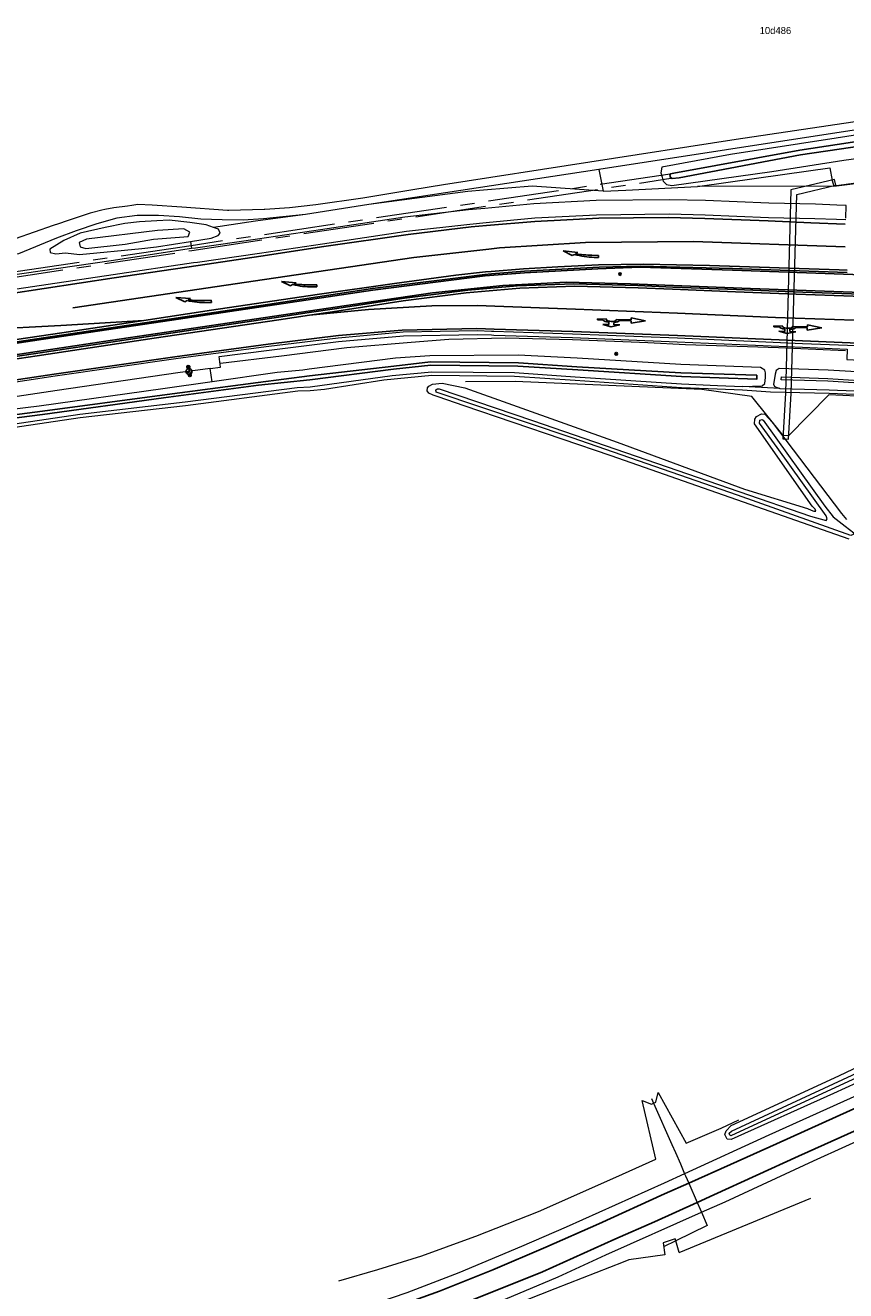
# Model space of a CAD drawing. Header units: metres. Extents: x 169249 to 194689, y 406250 to 412203.
# Tile 121 of 256: x 175951 to 176067, y 406358 to 406537. Entities that reach past the tile are written whole.
import ezdxf
from ezdxf.enums import TextEntityAlignment as Align

# ---------------------------------------------------------------- set-up
doc = ezdxf.new("R2010")
doc.units = ezdxf.units.M
doc.linetypes.add('BGT_NLCS_N264$0$AM-AS', pattern=[16, 10, -2, 2, -2])
doc.layers.get('0').update_dxf_attribs({"linetype": 'CONTINUOUS'})
for name, color, linetype, lineweight in [('BGT_NLCS_N264$0$B-WE-AM-AS_KUNSTWERK_DUIKER-GV', 252, 'BGT_NLCS_N264$0$AM-AS', 18), ('BGT_NLCS_N264$0$B-WE-BV-GELEIDECONSTRUCTIE-G', 252, 'CONTINUOUS', 18), ('BGT_NLCS_N264$0$B-WE-FV-FAUNAPASSAGE-GV', 252, 'CONTINUOUS', 18), ('BGT_NLCS_N264$0$B-WE-FV-GELEIDING_WILDRASTER-G', 252, 'CONTINUOUS', 18), ('BGT_NLCS_N264$0$B-WE-GW-WATERGANG_INSTEEK-G', 252, 'CONTINUOUS', 18), ('BGT_NLCS_N264$0$B-WE-GW-WATERGANG_SLOOT_BODEM-G', 252, 'CONTINUOUS', 18), ('BGT_NLCS_N264$0$B-WE-IE-TERREINAFSCHEIDING_KUNSTMATIG_HEKWERK-G', 252, 'BGT_NLCS_N264$0$IE-TERREINAFSCHEIDING-KUNSTMATIG', 18), ('BGT_NLCS_N264$0$B-WE-OG-TOPOGRAFIE_WATER-GV', 252, 'CONTINUOUS', 18), ('BGT_NLCS_N264$0$B-WE-OG-TOPOGRAFIE_WEG_BERM-GV', 252, 'CONTINUOUS', 18), ('BGT_NLCS_N264$0$B-WE-OG-TOPOGRAFIE_WEG_VERHARD-G', 252, 'CONTINUOUS', 18), ('BGT_NLCS_N264$0$B-WE-VW-BEWEGWIJZERING_DRAAGCONSTRUCTIE-S', 252, 'CONTINUOUS', 25), ('BGT_NLCS_N264$0$B-WE-VW-MARKERING_PIJL-S', 252, 'CONTINUOUS', 25), ('X-XX-AL-REFERENTIE-G', 7, 'CONTINUOUS', 18)]:
    doc.layers.add(name, color=color, linetype=linetype, lineweight=lineweight)
for name, color, linetype in [('BGT_NLCS_N264$0$B-WE-IE-MEUBILAIR_WEGMEUBILAIR-S', 252, 'CONTINUOUS'), ('BGT_NLCS_N264$0$B-WE-OG-TOPOGRAFIE_WATER_SLOOT-GV', 252, 'CONTINUOUS'), ('BGT_NLCS_N264$0$B-WE-OG-TOPOGRAFIE_WEG_VERKEERSEILAND-GV', 252, 'CONTINUOUS'), ('BGT_NLCS_N264$0$B-WE-VW-MARKERING-G', 252, 'CONTINUOUS'), ('BGT_NLCS_N264$0$B-WE-VW-VERKEERSTEKEN_DRAAGCONSTRUCTIE-S', 252, 'CONTINUOUS'), ('BGT_NLCS_N264$0$Label_Nummeraanduidingreeks', 252, 'CONTINUOUS')]:
    doc.layers.add(name, color=color, linetype=linetype)
doc.styles.add('BGT_NLCS_N264$0$STANDARD', font='txt')
doc.linetypes.add('BGT_NLCS_N264$0$IE-TERREINAFSCHEIDING-KUNSTMATIG', pattern='A,4,[82,NLCS.SHX,S=0.75,R=90,X=0,Y=0],4,-2', length=10)

# ---------------------------------------------------------------- blocks, each defined once
blk = doc.blocks.new('BGT_NLCS_N264$0$SIE-WEG_WEGWIJZER-SO')
for q in [(-0.29, -0.29), (0, 0.41), (0.29, -0.29)]:
    blk.add_line((0, 0), q)
blk.add_circle((0, 0), 0.413)
blk = doc.blocks.new('BGT_NLCS_N264$0$B-SVW-MARKERING_PIJL_ROTONDE_RD_RA_6.80')
for p, q in [((0, 0.07), (1.29, 0.07)), ((0, -0.07), (0, 0.07)), ((2.61, 0.07), (4.75, 0.07)), ((4.75, 0.37), (4.75, 0.07)), ((6.8, 0), (4.75, 0.37)), ((0, -0.07), (0.77, -0.07)), ((1.95, -0.98), (0.75, -0.68)), ((0.75, -0.68), (1.6, -0.68)), ((1.6, -0.68), (1.6, -0.36)), ((3.15, -0.68), (1.95, -0.98)), ((2.3, -0.68), (2.3, -0.36)), ((2.3, -0.68), (3.15, -0.68)), ((3.13, -0.07), (4.75, -0.07)), ((4.75, -0.38), (6.8, 0)), ((4.75, -0.07), (4.75, -0.38))]:
    blk.add_line(p, q)
for major_axis, ratio, start_param, end_param in [((-0.7, 0), 0.321429, 5.943348, 9.764615), ((-1.2, 0), 0.3125, 6.484543, 7.558013), ((-1.2, 0), 0.3125, 8.14995, 9.22342)]:
    blk.add_ellipse((1.95, 0), major_axis=major_axis, ratio=ratio, start_param=start_param, end_param=end_param)
blk = doc.blocks.new('BGT_NLCS_N264$0$B-SVW-MARKERING_PIJL_VERDRIJF_RE_5.0')
for p, q in [((0, 0.15), (0.6, 0.15)), ((0, -0.15), (0, 0.15)), ((0, -0.15), (0.96, -0.15)), ((2.92, -0.46), (3.27, -0.28)), ((5, -0.66), (2.92, -0.46)), ((3.75, -0.04), (3.43, -0.2)), ((5, -0.66), (3.75, -0.04))]:
    blk.add_line(p, q)
for centre, radius, start, end in [((0.61, -11.39), 11.54, 75.8527, 90.0468), ((0.99, -20.17), 20.02, 83.4664, 90.0916)]:
    blk.add_arc(centre, radius, start, end)
blk = doc.blocks.new('BGT_NLCS_N264$0$SIE-WEG_VERKEERSBORD_PAAL-SO')
blk.add_line((-0.3, 0), (0.3, 0))
for radius in [0.2, 0.0745]:
    blk.add_circle((0, 0), radius)
blk = doc.blocks.new('BGT_NLCS_N264$0$SIE-WEG_PAAL_ALGEMEEN_TYPE_01-SO')
h = blk.add_hatch(color=256)
edge = h.paths.add_edge_path()
edge.add_arc((0, 0), 0.188, 0, 360)
at = {"ltscale": 0.5}
blk.add_circle((0, 0), 0.188, dxfattribs=at)
blk = doc.blocks.new('BGT_NLCS_N264')
at = {"layer": 'BGT_NLCS_N264$0$B-WE-AM-AS_KUNSTWERK_DUIKER-GV'}
for p, q in [((176039.94, 406385.06, 21.54), (176040.23, 406384.4, 21.59)), ((176045.19, 406373.1, 21.99), (176046.38, 406370.37, 21.93)), ((176043.38, 406364.96, 21.73), (176041.65, 406364.11, 21.68))]:
    blk.add_line(p, q, dxfattribs=at)
for points in [[(175883.57, 406491.11, 20.7), (175974.96, 406504.88, 20.46), (176042.68, 406515.08, 20.28), (176042.59, 406515.68, 20.28), (175974.86, 406505.56, 20.45), (175883.46, 406491.9, 20.67), (175883.57, 406491.11, 20.7)], [(176040.23, 406384.4, 21.59), (176042.81, 406378.58, 22.1), (176043.31, 406377.44, 22.07), (176043.31, 406377.44, 22.07), (176044.02, 406375.81, 22.04), (176044.61, 406374.44, 22.01)], [(176044.61, 406374.44, 22.01), (176044.74, 406374.14, 22.01), (176045.19, 406373.1, 21.99)], [(176046.38, 406370.37, 21.93), (176046.8, 406369.41, 21.91), (176046.99, 406368.98, 21.9)], [(176046.99, 406368.98, 21.9), (176047.79, 406367.13, 21.86), (176043.38, 406364.96, 21.73)]]:
    blk.add_polyline3d(points, dxfattribs=at)
at = {"layer": 'BGT_NLCS_N264$0$B-WE-BV-GELEIDECONSTRUCTIE-G'}
blk.add_polyline3d([(176067.37, 406490.68, 21.46), (176057.87, 406491.12, 21.42), (176044.73, 406491.55, 21.52), (176039.4, 406491.81, 21.41), (176028.77, 406492.27, 21.48), (176019.36, 406492.49, 21.53), (176011.29, 406492.31, 21.43), (176005.98, 406491.88, 21.42), (175996.88, 406491.11, 21.52), (175987.64, 406489.96, 21.56), (175979.01, 406488.89, 21.54)], dxfattribs=at)
at = {"layer": 'BGT_NLCS_N264$0$B-WE-FV-FAUNAPASSAGE-GV'}
blk.add_polyline3d([(176060.47, 406512.78, 21.46), (176066.01, 406514.12, 21.35), (176065.82, 406514.9, 21.35), (176059.61, 406513.47, 21.46), (176058.88, 406484.73, 21.6), (176058.51, 406478.26, 21.39), (176059.31, 406478.22, 21.39), (176059.67, 406484.68, 21.6), (176060.47, 406512.78, 21.46)], dxfattribs=at)
at = {"layer": 'BGT_NLCS_N264$0$B-WE-FV-GELEIDING_WILDRASTER-G'}
for p, q in [((176032.47, 406516.34, 21.72), (176032.47, 406516.34, 21.72)), ((176032.47, 406516.34, 21.72), (176033.09, 406513.27, 21.39)), ((176065.69, 406513.95, 21.29), (176078.03, 406515.57, 21.45)), ((176059.32, 406478.67, 21.45), (176059.28, 406478.64, 21.45)), ((176059.33, 406478.67, 21.45), (176059.32, 406478.67, 21.45)), ((176044.84, 406378.74, 21.66), (176049.76, 406380.89, 21.66)), ((176049.76, 406380.89, 21.66), (176052.29, 406382.05, 21.25)), ((176043.86, 406363.3, 21.56), (176043.38, 406364.96, 21.79)), ((176041.82, 406362.99, 21.76), (176036.74, 406362.28, 21.76))]:
    blk.add_line(p, q, dxfattribs=at)
for points in [[(176046.44, 406513.94, 21.39), (176058.76, 406515.65, 21.38), (176065.15, 406516.57, 21.43), (176065.49, 406514.76, 21.37), (176065.69, 406513.95, 21.29)], [(176033.09, 406513.27, 21.39), (176036.32, 406513.38, 21.43), (176046.44, 406513.94, 21.39)], [(176059.32, 406478.67, 21.45), (176058.56, 406478.73, 21.5), (176054.11, 406484.24, 21.71), (176047.06, 406485.22, 21.71), (176020.64, 406486.38, 21.62), (176013.66, 406486.34, 21.53)], [(176121.35, 406441.72, 21.52), (176122.89, 406445.08, 21.48), (176125.41, 406449.2, 21.65), (176129.03, 406453.2, 21.61), (176131.83, 406457.93, 21.61), (176130.15, 406463.07, 21.56), (176126.33, 406465.58, 21.62), (176122.7, 406466.51, 21.61), (176118.58, 406468.06, 21.45), (176113.64, 406471.02, 21.4), (176101.15, 406478.97, 21.29), (176085.84, 406483.22, 21.49), (176070.88, 406484.21, 21.55), (176064.98, 406484.48, 21.51), (176059.32, 406478.67, 21.45)], [(175995.72, 406359.32, 21.6), (176001.26, 406360.89, 21.52), (176007.47, 406362.84, 21.47), (176014.44, 406365.37, 21.55), (176015.11, 406365.6, 21.48), (176023.97, 406369.09, 21.39), (176034.91, 406373.95, 21.38), (176040.56, 406376.51, 21.36), (176038.61, 406384.79, 21.52), (176039.93, 406384.26, 21.53), (176040.23, 406384.4, 21.54)], [(176040.23, 406384.4, 21.54), (176040.54, 406384.54, 21.55), (176040.89, 406385.9, 21.54), (176044.84, 406378.74, 21.66)], [(176043.38, 406364.96, 21.79), (176043.29, 406365.24, 21.83), (176041.56, 406364.65, 21.75), (176041.82, 406362.99, 21.76)], [(176036.74, 406362.28, 21.76), (176035.93, 406361.95, 21.73), (176026.28, 406358.15, 21.79), (176009.59, 406351.56, 21.83), (175999.85, 406347.93, 21.54)]]:
    blk.add_polyline3d(points, dxfattribs=at)
at = {"layer": 'BGT_NLCS_N264$0$B-WE-GW-WATERGANG_INSTEEK-G'}
for points in [[(176054.79, 406481.44, 21.55), (176055.5, 406481.81, 21.56), (176055.93, 406481.74, 21.56), (176056.97, 406480.61, 21.56), (176066.77, 406467.71, 21.55), (176067.48, 406466.87, 21.55)], [(176067.89, 406464.07, 21.46), (176034.25, 406475.89, 21.54), (176013.46, 406482.91, 21.56), (176009.79, 406484.21, 21.57), (176009.07, 406484.46, 21.57), (176008.47, 406484.73, 21.57), (176008.22, 406485.04, 21.57), (176008.25, 406485.46, 21.57), (176008.48, 406485.7, 21.57), (176009, 406486.01, 21.58), (176010.35, 406486.12, 21.59), (176013.57, 406485.49, 21.62), (176035.1, 406477.81, 21.57), (176053.09, 406471.18, 21.57), (176061.99, 406468.41, 21.48), (176062.48, 406468.21, 21.48), (176062.86, 406468.03, 21.48), (176063.17, 406468.04, 21.48), (176063.07, 406468.31, 21.48), (176062.62, 406468.77, 21.48), (176054.48, 406480.37, 21.55), (176054.54, 406481.07, 21.56), (176054.79, 406481.44, 21.55)], [(176090.37, 406397.08, 21.66), (176065.64, 406385.76, 21.64), (176051.21, 406379.26, 21.63), (176050.64, 406379.32, 21.63), (176050.31, 406379.97, 21.62), (176050.48, 406380.51, 21.61), (176051.2, 406381.25, 21.57), (176066.4, 406388.26, 21.58), (176088.73, 406398.91, 21.58)]]:
    blk.add_polyline3d(points, dxfattribs=at)
at = {"layer": 'BGT_NLCS_N264$0$B-WE-GW-WATERGANG_SLOOT_BODEM-G'}
for points in [[(176028.74, 406478.39, 21.04), (176009.49, 406484.88, 21.03), (176009.44, 406485.2, 21.02), (176009.7, 406485.35, 21.02), (176009.9, 406485.32, 21.02), (176023.12, 406480.86, 20.98), (176042.13, 406474.31, 21.01), (176062.4, 406467.32, 21.01), (176064.63, 406466.73, 20.94), (176064.76, 406466.98, 20.94), (176064.63, 406467.4, 20.94), (176057.7, 406477.05, 21.23), (176055.22, 406480.46, 21.19), (176055.24, 406480.9, 21.18), (176055.57, 406481.02, 21.17), (176055.73, 406480.92, 21.17), (176064.41, 406468.74, 20.98), (176065.61, 406467.23, 20.98), (176067.32, 406465.95, 20.98), (176068.52, 406464.98, 20.99), (176068.46, 406464.74, 20.99), (176068.12, 406464.63, 20.99), (176052.07, 406470.32, 21.04), (176028.74, 406478.39, 21.04)], [(176075.72, 406391.14, 21.09), (176051.13, 406379.77, 21.15), (176051.01, 406379.89, 21.15), (176050.89, 406380.15, 21.15), (176051.26, 406380.46, 21.14), (176075.5, 406391.69, 21.02)]]:
    blk.add_polyline3d(points, dxfattribs=at)
at = {"layer": 'BGT_NLCS_N264$0$B-WE-IE-TERREINAFSCHEIDING_KUNSTMATIG_HEKWERK-G'}
for p, q in [((176068.56, 406521.87, 21.68), (176032.47, 406516.34, 21.72)), ((176032.47, 406516.34, 21.72), (176000, 406511.36, 21.76)), ((176000, 406511.36, 21.76), (175991.01, 406509.98, 21.72)), ((176043.86, 406363.3, 21.56), (176062.44, 406371, 0.1))]:
    blk.add_line(p, q, dxfattribs=at)
blk.add_polyline3d([(175991.01, 406509.98, 21.72), (175985.11, 406509.36, 21.7), (175982.21, 406509.18, 21.7), (175979.25, 406509.2, 21.69), (175976.22, 406509.32, 21.69), (175973.22, 406509.63, 21.69), (175970.23, 406509.83, 21.69), (175967.24, 406509.83, 21.68), (175964.38, 406509.43, 21.68), (175961.51, 406508.64, 21.68), (175958.61, 406507.68, 21.68), (175955.84, 406506.62, 21.67), (175950.47, 406504.4, 21.67), (175921.76, 406500, 21.59), (175852.94, 406489.45, 21.4), (175838.71, 406487.29, 21.4), (175782.42, 406478.75, 21.36)], dxfattribs=at)
at = {"layer": 'BGT_NLCS_N264$0$B-WE-OG-TOPOGRAFIE_WATER-GV'}
for points in [[(176084.33, 406519.98, 21.3), (176101.52, 406522.72, 21.51), (176104.91, 406523.27, 21.48), (176106.84, 406523.61, 21.5), (176107.63, 406523.96, 21.51), (176108.15, 406524.39, 21.46), (176108.48, 406524.77, 21.42), (176108.5, 406525.49, 21.36), (176108.34, 406526.15, 21.35), (176107.91, 406526.78, 21.34), (176107.19, 406526.88, 21.36), (176090.91, 406524.52, 21.45), (176074.79, 406522.12, 21.54), (176066.04, 406520.75, 21.5), (176051.11, 406518.43, 21.51), (176041.37, 406516.65, 21.64), (176041.25, 406515.86, 21.46), (176041.42, 406515.23, 21.37), (176041.57, 406514.66, 21.33), (176042.05, 406514.22, 21.39), (176042.82, 406514.06, 21.44), (176056.95, 406516.02, 21.3), (176067.12, 406517.62, 21.42), (176084.33, 406519.98, 21.3)], [(176056.04, 406487.61, 21.45), (176055.94, 406487.95, 21.46), (176055.32, 406488.35, 21.52), (176044.1, 406488.76, 21.6), (176029.43, 406489.68, 21.45), (176021.09, 406490.11, 21.62), (176008.6, 406489.99, 21.33), (176003.74, 406489.65, 21.33), (175991.54, 406488.13, 21.46), (175990.66, 406487.98, 21.46), (175987.01, 406487.63, 21.51), (175977.83, 406486.34, 21.47)], [(176134.96, 406461.88, 21.56), (176134.77, 406462.51, 21.56), (176133.47, 406465.05, 21.6), (176132.77, 406466.19, 21.63), (176130.82, 406467.49, 21.69), (176126.92, 406469.27, 21.71), (176125.52, 406469.65, 21.76), (176119.59, 406471.35, 21.7), (176114.98, 406474.34, 21.7), (176109.59, 406478.21, 21.64), (176105.72, 406480.73, 21.53), (176098.24, 406483.99, 21.52), (176092.89, 406485.38, 21.48), (176079.26, 406487.13, 21.48), (176072.16, 406487.53, 21.51), (176064.9, 406487.99, 21.58), (176057.99, 406488.22, 21.48), (176057.56, 406487.93, 21.49), (176057.4, 406487.41, 21.37), (176057.29, 406486.53, 21.35), (176057.19, 406486, 21.41), (176057.33, 406485.66, 21.48), (176058.09, 406485.38, 21.54)], [(175977.83, 406486.34, 21.47), (175970.85, 406485.35, 21.44), (175953.4, 406482.89, 21.32), (175937.94, 406480.98, 21.36), (175924.47, 406479.16, 21.39), (175923.42, 406478.99, 21.41), (175908.38, 406476.97, 21.44), (175904.66, 406476.47, 21.44), (175881.8, 406472.89, 21.45), (175869.21, 406470.9, 21.36), (175862.66, 406469.84, 21.33), (175842.81, 406467.02, 21.38), (175815.48, 406462.86, 21.39)], [(175815.83, 406460.63, 21.37), (175844.95, 406464.91, 21.37), (175857.39, 406466.87, 21.29), (175864.3, 406468.1, 21.25), (175869.52, 406468.92, 21.29), (175882.11, 406470.49, 21.43), (175887.3, 406471.38, 21.39), (175908.58, 406474.55, 21.46), (175923.69, 406476.86, 21.42), (175927.83, 406477.45, 21.43), (175933.55, 406478.26, 21.41), (175946.06, 406479.84, 21.4), (175959.14, 406481.76, 21.37), (175974.01, 406483.48, 21.48), (175989.87, 406485.54, 21.47), (175991.67, 406485.62, 21.47), (176003.29, 406487.22, 21.34), (176008.88, 406487.75, 21.51), (176020.58, 406487.64, 21.52), (176029.16, 406487.05, 21.46), (176044.19, 406486.02, 21.59), (176049.24, 406485.81, 21.59), (176052.84, 406485.67, 21.61)], [(176052.84, 406485.67, 21.61), (176055.56, 406485.76, 21.53), (176055.96, 406486.07, 21.48), (176056.06, 406486.93, 21.45), (176056.04, 406487.61, 21.45)], [(176072.19, 406485.94, 20.65), (176064.86, 406486.41, 20.57), (176058.25, 406486.59, 20.57), (176058.3, 406487.04, 20.57), (176064.85, 406486.79, 20.54), (176072.15, 406486.34, 20.59)], [(176058.09, 406485.38, 21.54), (176065.05, 406485.2, 21.62), (176072.22, 406484.92, 21.46), (176079.14, 406484.52, 21.48), (176092.7, 406482.92, 21.36), (176097.48, 406481.68, 21.31)]]:
    blk.add_polyline3d(points, dxfattribs=at)
at = {"layer": 'BGT_NLCS_N264$0$B-WE-OG-TOPOGRAFIE_WATER_SLOOT-GV'}
for points in [[(176106.55, 406525.84, 20.37), (176094.66, 406524.09, 20.21), (176077.34, 406521.54, 20.26), (176060.91, 406519.07, 20.32), (176043.1, 406515.81, 20.39), (176042.63, 406515.7, 20.34), (176042.54, 406515.53, 20.3), (176042.63, 406515.2, 20.28), (176042.87, 406515.04, 20.34), (176043.84, 406515.14, 20.36), (176061, 406518.38, 20.31), (176077.41, 406520.78, 20.24), (176094.84, 406523.29, 20.23), (176106.22, 406525, 20.37), (176106.88, 406525.12, 20.38), (176106.92, 406525.41, 20.32), (176106.81, 406525.66, 20.36), (176106.55, 406525.84, 20.37)], [(175937.38, 406479.57, 20.63), (175953.86, 406481.71, 20.66), (175970.97, 406484.04, 20.68), (175984.37, 406485.83, 20.66), (175991.65, 406486.61, 20.62), (176003.45, 406488.12, 20.58), (176008.72, 406488.67, 20.56), (176021.04, 406488.55, 20.6), (176029.54, 406488.02, 20.57), (176044.15, 406487.08, 20.56), (176054.83, 406486.72, 20.62), (176054.82, 406487.25, 20.57), (176044.1, 406487.6, 20.56), (176029.4, 406488.46, 20.54), (176021.12, 406489, 20.61), (176008.7, 406489.13, 20.62), (176003.53, 406488.54, 20.62), (175991.61, 406487.19, 20.64), (175984.36, 406486.23, 20.65), (175970.76, 406484.44, 20.68), (175953.86, 406482.19, 20.65), (175937.23, 406479.99, 20.62)]]:
    blk.add_polyline3d(points, dxfattribs=at)
at = {"layer": 'BGT_NLCS_N264$0$B-WE-OG-TOPOGRAFIE_WEG_BERM-GV'}
for p, q in [((176068.56, 406521.87, 21.68), (176032.47, 406516.34, 21.72)), ((176032.47, 406516.34, 21.72), (176000, 406511.36, 21.76)), ((176065.69, 406513.95, 21.29), (176046.44, 406513.94, 21.39)), ((175974.77, 406506.17, 21.54), (175974.92, 406505.14, 21.55)), ((175977.83, 406486.34, 21.47), (175977.56, 406488.2, 21.63)), ((176058.09, 406485.38, 21.54), (176052.84, 406485.67, 21.61))]:
    blk.add_line(p, q, dxfattribs=at)
for points in [[(176081.1, 406516.02, 21.35), (176081.04, 406516.02, 21.35), (176065.69, 406513.95, 21.29)], [(176033.09, 406513.27, 21.39), (176023.08, 406513.95, 21.55), (176016.2, 406513.38, 21.55), (176013.95, 406513.2, 21.55), (176000, 406511.36, 21.76)], [(176067.4, 406509.47, 21.65), (176067.47, 406511.25, 21.5), (176066.14, 406511.29, 21.54), (176063.09, 406511.42, 21.53), (176056.51, 406511.55, 21.53), (176047.57, 406511.93, 21.55), (176042.42, 406512.06, 21.54), (176032.1, 406511.92, 21.52), (176023.3, 406511.48, 21.53), (176016.38, 406510.83, 21.53), (176014.05, 406510.61, 21.53), (176005.05, 406509.59, 21.52), (175993.13, 406507.82, 21.57), (175984.23, 406506.47, 21.56), (175975.49, 406505.22, 21.55), (175974.92, 406505.14, 21.55)], [(175948.96, 406499.26, 21.57), (175963.85, 406501.47, 21.57), (175975.21, 406503.16, 21.55), (175975.78, 406503.24, 21.55), (175984.52, 406504.49, 21.56), (175993.43, 406505.84, 21.57), (176005.31, 406507.61, 21.52), (176014.26, 406508.62, 21.53), (176016.57, 406508.84, 21.53), (176023.44, 406509.48, 21.53), (176032.16, 406509.93, 21.52), (176042.41, 406510.06, 21.54), (176047.5, 406509.93, 21.55), (176056.45, 406509.55, 21.53), (176063.03, 406509.42, 21.53), (176066.07, 406509.29, 21.54), (176067.41, 406509.25, 21.5)], [(175991.01, 406509.98, 21.72), (175983.96, 406509.04, 21.57), (175978.03, 406508.15, 21.59)], [(175962.72, 406508.14, 21.58), (175959.16, 406507.32, 21.57), (175956.86, 406506.27, 21.57), (175954.88, 406505.07, 21.58), (175954.95, 406504.6, 21.58), (175955.72, 406504.41, 21.58), (175957.11, 406504.53, 21.57), (175959.09, 406504.29, 21.57), (175967.9, 406505.15, 21.51), (175969.97, 406505.41, 21.47), (175974.77, 406506.17, 21.54)], [(175970.1, 406507.71, 22.05), (175960.05, 406506.5, 22.03), (175959.05, 406506.01, 22.01), (175959.17, 406505.42, 22.02), (175959.97, 406505.14, 22.02), (175965.52, 406505.78, 22.09), (175969.52, 406506.47, 22.03), (175974.45, 406506.84, 21.98), (175974.67, 406507.46, 21.98), (175973.82, 406507.96, 22.05), (175970.1, 406507.71, 22.05)], [(175978.03, 406508.15, 21.59), (175977, 406508.5, 21.59), (175974.67, 406508.82, 21.59), (175971.76, 406509.16, 21.59), (175970.01, 406509.08, 21.59), (175967.56, 406508.93, 21.59), (175965.48, 406508.7, 21.59), (175962.72, 406508.14, 21.58)], [(175974.77, 406506.17, 21.54), (175977.68, 406506.63, 21.58), (175978.66, 406507, 21.58), (175978.97, 406507.32, 21.58), (175978.71, 406507.91, 21.59), (175978.03, 406508.15, 21.59)], [(175974.92, 406505.14, 21.55), (175974.92, 406505.14, 21.55), (175963.55, 406503.44, 21.57), (175948.66, 406501.23, 21.57), (175941.41, 406500.12, 21.57), (175925.07, 406497.64, 21.55), (175916, 406496.29, 21.55), (175906.81, 406494.55, 21.56), (175903.83, 406493.86, 21.54), (175900.45, 406493.06, 21.54), (175892.77, 406491.04, 21.55), (175890.3, 406490.32, 21.56), (175888.75, 406489.86, 21.57), (175880.07, 406487.32, 21.57), (175869.67, 406484.42, 21.58), (175862.31, 406482.73, 21.59)], [(176079.19, 406490.82, 21.51), (176078.93, 406490.89, 21.52), (176074.51, 406491.14, 21.49), (176071.34, 406491.31, 21.48), (176067.62, 406491.45, 21.48), (176061.28, 406491.7, 21.49), (176043.6, 406492.48, 21.48), (176028.77, 406493.07, 21.54), (176017.67, 406493.43, 21.56), (176017.32, 406493.45, 21.56), (176015.28, 406493.51, 21.56), (176004.85, 406493.32, 21.6), (175995.64, 406492.49, 21.6), (175985.83, 406491.32, 21.62), (175978.75, 406490.37, 21.62), (175977.28, 406490.18, 21.63), (175972.69, 406489.56, 21.63), (175955.64, 406487.1, 21.63), (175938.95, 406484.56, 21.62)], [(175977.56, 406488.2, 21.63), (175979.02, 406488.39, 21.62), (175978.82, 406489.88, 21.62), (175985.9, 406490.82, 21.62), (175995.7, 406492, 21.6), (176004.87, 406492.82, 21.6), (176015.27, 406493.01, 21.56), (176017.31, 406492.95, 21.56), (176017.65, 406492.93, 21.56), (176028.76, 406492.57, 21.54), (176043.58, 406491.98, 21.48), (176061.26, 406491.2, 21.49), (176067.6, 406490.95, 21.48), (176067.54, 406489.46, 21.48), (176071.25, 406489.31, 21.48), (176074.4, 406489.14, 21.49), (176078.62, 406488.9, 21.52), (176079.02, 406488.86, 21.51), (176079.18, 406490.61, 21.51)], [(175977.56, 406488.2, 21.63), (175977.55, 406488.2, 21.63), (175972.96, 406487.58, 21.63), (175955.93, 406485.12, 21.63), (175939.25, 406482.58, 21.62), (175923.46, 406480.2, 21.62), (175904.97, 406477.36, 21.53), (175892.9, 406475.46, 21.5), (175892.35, 406475.37, 21.5), (175881.18, 406473.75, 21.5), (175868.49, 406471.82, 21.5), (175859.4, 406470.58, 21.48), (175859.13, 406472.56, 21.48)], [(175946.12, 406479.34, 21.4), (175959.2, 406481.26, 21.37), (175974.07, 406482.98, 21.48), (175989.92, 406485.04, 21.47), (175991.7, 406485.12, 21.47), (175993.73, 406485.3, 21.45), (176002.09, 406486.61, 21.3), (176008.9, 406487.25, 21.51), (176020.56, 406487.14, 21.52), (176029.13, 406486.55, 21.46), (176044.17, 406485.53, 21.59), (176049.22, 406485.31, 21.59), (176052.81, 406485.17, 21.61), (176056.75, 406484.91, 21.53), (176065.03, 406484.7, 21.62), (176072.19, 406484.42, 21.46)]]:
    blk.add_polyline3d(points, dxfattribs=at)
at = {"layer": 'BGT_NLCS_N264$0$B-WE-OG-TOPOGRAFIE_WEG_VERHARD-G'}
for points in [[(176073.15, 406523.72, 21.68), (176051.89, 406520.55, 21.73), (176010.54, 406514.16, 21.75), (176006.22, 406513.44, 21.75), (175999.14, 406512.27, 21.76), (175992.49, 406511.33, 21.73), (175988.78, 406510.92, 21.65), (175985.27, 406510.68, 21.6), (175985.2, 406510.68, 21.6), (175980.19, 406510.55, 21.61), (175980.06, 406510.54, 21.61), (175980, 406510.55, 21.61), (175973.57, 406511.01, 21.55), (175969.36, 406511.29, 21.57), (175967.35, 406511.36, 21.57), (175966.49, 406511.23, 21.57), (175965.88, 406511.15, 21.57), (175963.93, 406510.89, 21.57), (175962.65, 406510.66, 21.57), (175962.25, 406510.59, 21.57), (175960.8, 406510.22, 21.59), (175960.59, 406510.15, 21.59), (175957.34, 406509.06, 21.59), (175956.12, 406508.66, 21.59), (175955.37, 406508.4, 21.59), (175949.98, 406506.52, 21.59)], [(176046.99, 406368.98, 21.76), (176050.35, 406370.47, 21.74), (176062.83, 406376.27, 21.73), (176076.55, 406382.46, 21.79)], [(176123.11, 406434.99, 21.77), (176122.43, 406433.66, 21.77), (176120.06, 406427.65, 21.71), (176116.45, 406419.11, 21.78), (176116.14, 406418.39, 21.78), (176113.7, 406414.34, 21.78), (176110.96, 406410.59, 21.76), (176108.3, 406407.47, 21.77), (176105.6, 406404.7, 21.76), (176102.33, 406401.95, 21.72), (176099.44, 406400.06, 21.75), (176098.63, 406399.59, 21.75), (176095.98, 406398.07, 21.75), (176089.43, 406394.8, 21.75), (176075.21, 406388.32, 21.76), (176056.54, 406379.9, 21.76), (176044.61, 406374.44, 21.66)], [(176044.61, 406374.44, 21.66), (176041.71, 406373.11, 21.64), (176027.85, 406366.87, 21.7), (176021.57, 406364.14, 21.74), (176012.71, 406360.41, 21.75), (176005.34, 406357.6, 21.81), (175997.08, 406354.77, 21.79)], [(175999.7, 406349.33, 22.09), (176008.83, 406352.63, 21.96), (176019.27, 406356.7, 21.92), (176026.74, 406359.87, 21.9), (176033.48, 406362.99, 21.84), (176046.99, 406368.98, 21.76)]]:
    blk.add_polyline3d(points, dxfattribs=at)
at = {"layer": 'BGT_NLCS_N264$0$B-WE-OG-TOPOGRAFIE_WEG_VERKEERSEILAND-GV'}
for points in [[(175938.74, 406488.24, 21.72), (175952.58, 406490.3, 21.74), (175969.43, 406492.8, 21.74), (175987.22, 406495.46, 21.73), (175991.54, 406496.11, 21.73), (175995.12, 406496.65, 21.73), (176005.03, 406498.15, 21.72), (176013.97, 406499.26, 21.73), (176020.96, 406499.87, 21.73), (176028.95, 406500.16, 21.73), (176037.99, 406499.93, 21.7), (176042.95, 406499.7, 21.7), (176051.95, 406499.38, 21.68), (176059.96, 406499.06, 21.68), (176070.93, 406498.64, 21.65)], [(176067.58, 406501.77, 21.67), (176051.36, 406502.34, 21.66), (176038.35, 406502.66, 21.66), (176032.53, 406502.53, 21.67), (176021.96, 406501.97, 21.68), (176017.32, 406501.59, 21.69), (176016.37, 406501.51, 21.69), (176000.51, 406499.49, 21.7), (175985.67, 406497.25, 21.7), (175970.82, 406495.05, 21.7), (175953.99, 406492.54, 21.73), (175935.21, 406489.73, 21.7)], [(176022, 406501.74, 21.85), (176016.4, 406501.29, 21.84), (176000.54, 406499.27, 21.86), (175985.68, 406497.06, 21.87), (175970.85, 406494.86, 21.86), (175954.01, 406492.33, 21.88), (175935.24, 406489.51, 21.86)], [(175944.63, 406489.34, 21.86), (175963.42, 406492.14, 21.87), (175981.23, 406494.8, 21.88), (175999.05, 406497.43, 21.87), (176008.96, 406498.9, 21.87), (176018.94, 406499.93, 21.85), (176027.87, 406500.42, 21.85), (176036.96, 406500.15, 21.84), (176053.94, 406499.51, 21.81), (176070.95, 406498.88, 21.8), (176085.83, 406498.25, 21.74), (176108.08, 406497.31, 21.94), (176108.28, 406499.96, 21.97), (176103.11, 406500.14, 21.88), (176085.57, 406500.81, 21.77), (176068.38, 406501.51, 21.77), (176051.37, 406502.09, 21.82), (176038.32, 406502.53, 21.84), (176032.37, 406502.3, 21.85), (176022, 406501.74, 21.85)]]:
    blk.add_polyline3d(points, dxfattribs=at)
at = {"layer": 'BGT_NLCS_N264$0$B-WE-VW-MARKERING-G', "linetype": 'Continuous'}
for points in [[(175949.12, 406498.76, 21.58), (175963.97, 406501, 21.6), (175975.87, 406502.76, 21.59), (175984.7, 406504.1, 21.57), (175993.64, 406505.43, 21.56), (176005.54, 406507.16, 21.56), (176014.46, 406508.22, 21.55), (176016.61, 406508.4, 21.55), (176023.43, 406508.96, 21.55), (176032.47, 406509.45, 21.57), (176042.29, 406509.54, 21.57), (176047.48, 406509.42, 21.57), (176056.44, 406509.05, 21.55), (176062.46, 406508.78, 21.54), (176067.33, 406508.62, 21.55)], [(175958.12, 406496.76, 21.7), (175985.25, 406500.8, 21.67), (176006.34, 406503.91, 21.65), (176016.96, 406505.09, 21.66), (176018.44, 406505.26, 21.67), (176030.62, 406506.03, 21.66), (176045.88, 406506.15, 21.64), (176067.31, 406505.38, 21.62)], [(175991.59, 406495.75, 21.72), (175999.92, 406496.52, 21.71), (176008.89, 406497.08, 21.68), (176015.35, 406497.11, 21.65), (176017.79, 406497.02, 21.64), (176029.21, 406496.61, 21.62), (176043.63, 406496.04, 21.59), (176057.45, 406495.43, 21.57), (176071.36, 406494.95, 21.55)], [(175938.79, 406484.91, 21.63), (175955.52, 406487.39, 21.64), (175972.54, 406489.87, 21.63), (175985.76, 406491.64, 21.63), (175995.67, 406492.86, 21.62), (176004.68, 406493.63, 21.6), (176015.23, 406493.86, 21.58), (176017.68, 406493.78, 21.58), (176028.83, 406493.45, 21.55), (176043.62, 406492.85, 21.49), (176061.27, 406492.11, 21.48), (176071.35, 406491.7, 21.49)]]:
    blk.add_polyline3d(points, dxfattribs=at)
at = {"layer": 'BGT_NLCS_N264$0$B-WE-VW-MARKERING-G'}
for points in [[(175968.16, 406495.01, 21.76), (175977.72, 406496.43, 21.75), (175992.68, 406498.64, 21.74), (176003.6, 406500.23, 21.74), (176012.26, 406501.41, 21.75), (176016.47, 406501.85, 21.74), (176017.29, 406501.91, 21.74), (176021.86, 406502.28, 21.75), (176026.7, 406502.58, 21.73), (176032.46, 406502.85, 21.72), (176038.79, 406502.94, 21.72), (176048.12, 406502.75, 21.71), (176066.46, 406502.15, 21.68), (176067.58, 406502.09, 21.69)], [(176071.1, 406498.31, 21.64), (176060.36, 406498.7, 21.66), (176051.81, 406499.03, 21.67), (176042.92, 406499.4, 21.69), (176038.03, 406499.62, 21.69), (176029.09, 406499.86, 21.71), (176021.32, 406499.54, 21.72), (176013.76, 406498.91, 21.71), (176004.81, 406497.76, 21.71), (175994.86, 406496.21, 21.72), (175991.59, 406495.75, 21.72)], [(175991.59, 406495.75, 21.72), (175987.28, 406495.1, 21.71), (175969.62, 406492.48, 21.73), (175953.12, 406490.01, 21.73), (175939.06, 406487.9, 21.71), (175921.79, 406485.34, 21.71), (175905.18, 406482.91, 21.71), (175892.68, 406481.04, 21.68), (175892.04, 406480.94, 21.68), (175886.51, 406480.08, 21.66), (175873.42, 406478.07, 21.66), (175862, 406476.19, 21.65), (175860.73, 406476.02, 21.64)], [(175862.72, 406477.26, 21.66), (175867.78, 406478.35, 21.66), (175884.36, 406482.82, 21.65), (175891.43, 406484.79, 21.66), (175892.55, 406485.1, 21.66), (175900.73, 406487.32, 21.65), (175914.14, 406490.1, 21.66), (175926.72, 406492.07, 21.65), (175929.94, 406492.5, 21.65), (175935.11, 406493.08, 21.66), (175940.36, 406493.4, 21.67), (175945.68, 406493.71, 21.69), (175956.43, 406494.3, 21.74), (175968.16, 406495.01, 21.76)], [(175862.72, 406477.26, 21.66), (175873.25, 406479.23, 21.67), (175882.6, 406481.17, 21.67), (175891.71, 406483, 21.71), (175892.14, 406483.09, 21.71), (175893.27, 406483.34, 21.7), (175902, 406484.88, 21.73), (175914.15, 406486.86, 21.73), (175927.54, 406488.88, 21.72), (175942.8, 406491.18, 21.74), (175946.94, 406491.82, 21.74), (175956.58, 406493.26, 21.77), (175968.16, 406495.01, 21.76)], [(176134.07, 406448.17, 21.81), (176132.05, 406445.96, 21.82), (176130.23, 406443.55, 21.86), (176129.05, 406441.95, 21.87), (176128.73, 406441.45, 21.86), (176126.83, 406438.39, 21.84), (176125.42, 406435.72, 21.85), (176125.01, 406434.63, 21.84), (176123.39, 406430.89, 21.81), (176123.04, 406430.08, 21.81), (176120.59, 406424.47, 21.82), (176117.97, 406419.07, 21.82), (176115.37, 406414.59, 21.82), (176112.59, 406410.47, 21.82), (176108.56, 406405.93, 21.81), (176105.64, 406403.15, 21.8), (176101.57, 406400.03, 21.8), (176097.39, 406397.4, 21.8), (176092.81, 406394.91, 21.8), (176088.26, 406392.66, 21.78), (176072.47, 406385.41, 21.76), (176057.58, 406378.66, 21.74), (176051.08, 406375.74, 21.75), (176045.19, 406373.1, 21.75)], [(176136.01, 406445.64, 21.78), (176134.43, 406443.96, 21.8), (176131.74, 406440.31, 21.81), (176129.65, 406437.47, 21.82), (176124.21, 406425.95, 21.84), (176122.09, 406420.94, 21.88), (176118.3, 406413.64, 21.91), (176114.84, 406408.54, 21.91), (176113.55, 406406.97, 21.93), (176110.64, 406403.84, 21.9), (176107.84, 406401.09, 21.91), (176104.66, 406398.59, 21.91), (176102.02, 406396.82, 21.89), (176098.58, 406394.68, 21.9), (176094.15, 406392.18, 21.88), (176085.81, 406388.28, 21.85), (176077.49, 406384.47, 21.82), (176069.01, 406380.63, 21.77), (176060.7, 406376.9, 21.77), (176048.73, 406371.43, 21.79), (176046.38, 406370.37, 21.79)], [(176045.19, 406373.1, 21.75), (176041.78, 406371.57, 21.76), (176032.48, 406367.36, 21.76), (176024.99, 406364.07, 21.78), (176017.49, 406360.85, 21.81), (176009.95, 406357.84, 21.83), (176002.26, 406355.05, 21.84), (175997.45, 406353.38, 21.86)], [(176046.38, 406370.37, 21.79), (176040.38, 406367.65, 21.81), (176034.76, 406365.21, 21.84), (176024.51, 406360.59, 21.88), (176008.43, 406354.11, 21.95), (175998.89, 406350.68, 21.97)]]:
    blk.add_polyline3d(points, dxfattribs=at)
at = {"layer": 'BGT_NLCS_N264$0$B-WE-IE-MEUBILAIR_WEGMEUBILAIR-S', "color": 7}
for p in [(176035.48, 406501.55, 22), (176034.96, 406490.29, 21.41)]:
    blk.add_blockref('BGT_NLCS_N264$0$SIE-WEG_PAAL_ALGEMEEN_TYPE_01-SO', p, dxfattribs=at)
at = {"layer": 'BGT_NLCS_N264$0$B-WE-VW-BEWEGWIJZERING_DRAAGCONSTRUCTIE-S', "color": 7}
blk.add_blockref('BGT_NLCS_N264$0$SIE-WEG_WEGWIJZER-SO', (175974.56, 406487.79, 21.57), dxfattribs=at)
at = {"layer": 'BGT_NLCS_N264$0$B-WE-VW-MARKERING_PIJL-S', "color": 7}
for name, p, rotation in [('BGT_NLCS_N264$0$B-SVW-MARKERING_PIJL_VERDRIJF_RE_5.0', (176032.45, 406504.04, 21.68), 178.5741008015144), ('BGT_NLCS_N264$0$B-SVW-MARKERING_PIJL_VERDRIJF_RE_5.0', (175992.64, 406499.89, 21.71), 180.342638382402), ('BGT_NLCS_N264$0$B-SVW-MARKERING_PIJL_VERDRIJF_RE_5.0', (175977.72, 406497.69, 21.73), 181.2535537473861), ('BGT_NLCS_N264$0$B-SVW-MARKERING_PIJL_ROTONDE_RD_RA_6.80', (176032.31, 406495.14, 21.59), 358.1939747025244), ('BGT_NLCS_N264$0$B-SVW-MARKERING_PIJL_ROTONDE_RD_RA_6.80', (176057.21, 406494.18, 21.57), 358.0586415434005)]:
    blk.add_blockref(name, p, dxfattribs=dict(at, rotation=rotation))
at = {"layer": 'BGT_NLCS_N264$0$B-WE-VW-VERKEERSTEKEN_DRAAGCONSTRUCTIE-S', "color": 7}
for p in [(175974.46, 406488.42, 21.61), (175974.68, 406487.26, 21.56)]:
    blk.add_blockref('BGT_NLCS_N264$0$SIE-WEG_VERKEERSBORD_PAAL-SO', p, dxfattribs=at)
at = {"layer": 'BGT_NLCS_N264$0$Label_Nummeraanduidingreeks', "color": 7, "lineweight": 18, "style": 'BGT_NLCS_N264$0$STANDARD'}
blk.add_text('10d486', height=1, dxfattribs=at).set_placement((176057.45, 406535.98), align=Align.MIDDLE)

msp = doc.modelspace()

# ---------------------------------------------------------------- block references
at = {"layer": 'X-XX-AL-REFERENTIE-G'}
msp.add_blockref('BGT_NLCS_N264', (0, 0), dxfattribs=at)

doc.saveas('drawing.dxf')
